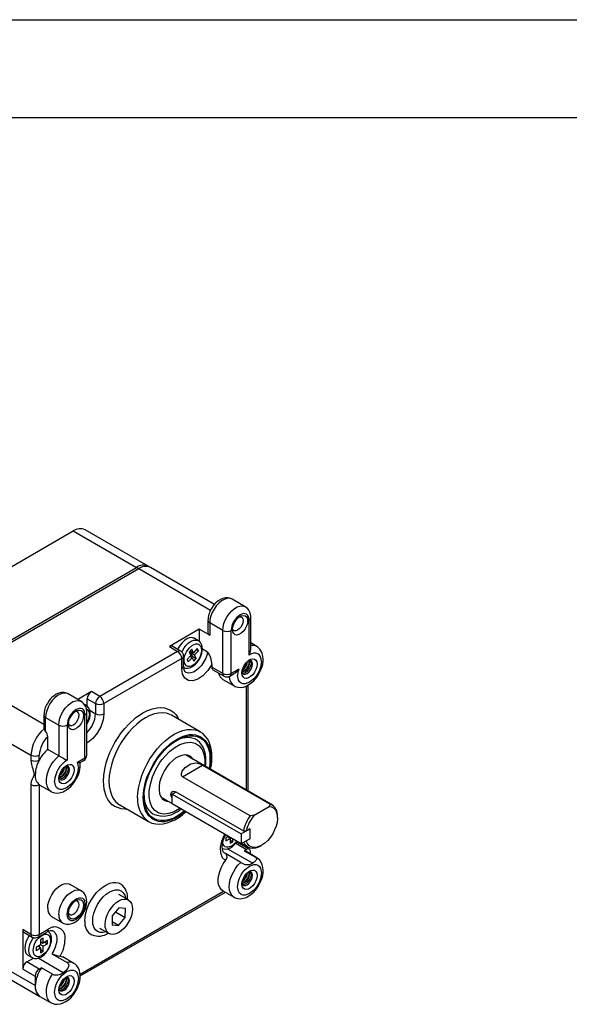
# Model space of a CAD drawing. Header units: inches. Extents: x 0 to 44, y 0 to 34.
# Tile 4 of 6: x 13.8 to 19.4, y 23.9 to 34. Entities that reach past the tile are written whole.
import ezdxf

# ---------------------------------------------------------------- set-up
doc = ezdxf.new("R2010")
doc.units = ezdxf.units.IN
doc.header["$LTSCALE"] = 4
doc.header["$MEASUREMENT"] = 0
doc.layers.add('TEXT', color=140, linetype='Continuous', lineweight=25)

msp = doc.modelspace()

# ---------------------------------------------------------------- linework, layer by layer
at = {"color": 7, "linetype": 'Continuous'}
msp.add_line((0.0004, 34.0004), (44.0004, 34.0004), dxfattribs=at)
for p, q in [((12.45, 27.6868), (14.3167, 28.7645)), ((14.3167, 28.7645), (14.9641, 28.3907)), ((15.0841, 28.4026), (14.4367, 28.7763)), ((13.0973, 27.3131), (14.9641, 28.3907)), ((13.1193, 27.3004), (14.986, 28.3781)), ((14.9641, 28.3907), (14.986, 28.3781)), ((14.986, 28.3781), (15.7228, 27.9527)), ((15.106, 28.39), (15.0841, 28.4026)), ((15.7613, 28.0117), (15.106, 28.39)), ((16.077, 27.9881), (15.9426, 28.0657)), ((15.6957, 27.8481), (15.6957, 27.7199)), ((16.1163, 27.4935), (16.1163, 27.8521)), ((16.1339, 27.5502), (16.1339, 27.8766)), ((15.6069, 27.7568), (15.3003, 27.5798)), ((15.7133, 27.6954), (15.6069, 27.7568)), ((15.6069, 27.7568), (15.6069, 27.6326)), ((15.8476, 27.746), (15.7133, 27.8236)), ((15.7133, 27.8236), (15.7133, 27.6954)), ((15.8476, 27.3051), (15.8476, 27.746)), ((15.9325, 27.3051), (15.9325, 27.746)), ((15.5973, 27.6399), (15.5545, 27.6646)), ((15.3852, 27.5309), (14.5869, 27.07)), ((15.3003, 27.5798), (15.3852, 27.5309)), ((15.4152, 27.5338), (15.3303, 27.5828)), ((15.5299, 27.5525), (15.504, 27.5243)), ((15.5148, 27.5361), (15.5472, 27.5174)), ((15.5262, 27.5295), (15.5163, 27.5186)), ((15.5472, 27.5174), (15.5299, 27.5525)), ((15.5863, 27.56), (15.5472, 27.5174)), ((15.5587, 27.4941), (15.5978, 27.5367)), ((15.5764, 27.5491), (15.5978, 27.5367)), ((15.5978, 27.5367), (15.5863, 27.56)), ((15.6385, 27.5563), (15.6917, 27.5256)), ((16.1953, 27.5815), (16.1339, 27.6169)), ((15.4276, 27.4574), (14.6293, 26.9965)), ((15.4276, 27.3537), (15.4276, 27.4574)), ((15.4452, 27.3782), (15.4452, 27.4819)), ((15.5214, 27.4892), (15.4823, 27.4466)), ((15.4823, 27.4466), (15.4938, 27.4233)), ((15.4938, 27.4233), (15.5329, 27.4659)), ((15.504, 27.5243), (15.5214, 27.4892)), ((15.5329, 27.4659), (15.5114, 27.4783)), ((15.5163, 27.5186), (15.5336, 27.4835)), ((15.5163, 27.5186), (15.5587, 27.4941)), ((15.5336, 27.4835), (15.5228, 27.4717)), ((15.5329, 27.4659), (15.5502, 27.4308)), ((15.5336, 27.4835), (15.5761, 27.459)), ((15.5502, 27.4308), (15.5761, 27.459)), ((15.5761, 27.459), (15.5587, 27.4941)), ((15.7341, 27.3952), (15.7341, 27.3706)), ((15.8476, 27.3051), (15.7341, 27.3706)), ((15.7466, 27.3431), (15.8601, 27.2776)), ((16.0101, 27.3499), (15.9325, 27.3051)), ((14.0156, 26.783), (13.1193, 27.3004)), ((15.8489, 27.2436), (15.9624, 27.178)), ((15.9201, 27.2776), (15.9583, 27.2997)), ((16.0891, 26.1109), (16.0891, 27.1767)), ((16.1067, 26.1007), (16.1067, 27.1859)), ((14.3969, 27.0182), (14.2625, 27.0958)), ((14.502, 27.119), (14.3622, 27.0383)), ((14.4596, 26.968), (14.4596, 27.0455)), ((14.4596, 27.0455), (14.5444, 26.9965)), ((14.5869, 27.07), (14.502, 27.119)), ((12.9496, 27.0065), (13.8829, 26.4677)), ((14.4483, 26.9765), (14.4298, 26.9872)), ((14.4483, 26.9765), (14.4501, 26.9754)), ((14.4845, 26.9274), (14.5444, 26.8928)), ((14.5444, 26.9965), (14.5444, 26.8928)), ((14.6293, 26.9965), (14.6293, 26.8928)), ((14.0156, 26.8782), (14.0156, 26.7472)), ((14.0332, 26.8537), (14.1675, 26.7761)), ((14.0332, 26.7126), (14.0332, 26.8537)), ((14.4362, 26.4413), (14.4362, 26.8822)), ((14.4538, 26.4658), (14.4538, 26.9067)), ((15.6152, 26.7078), (15.3217, 26.8772)), ((14.1675, 26.7761), (14.1675, 26.4616)), ((14.2524, 26.7761), (14.2524, 26.4175)), ((14.0541, 26.5271), (14.0541, 26.6566)), ((15.5728, 26.6289), (15.5697, 26.6306)), ((15.5728, 26.6289), (15.5725, 26.6291)), ((15.6152, 26.7078), (15.6184, 26.7059)), ((14.1675, 26.4616), (14.0541, 26.5271)), ((13.8829, 26.4677), (13.8829, 26.4176)), ((13.9678, 26.4176), (13.9678, 26.4677)), ((14.3586, 26.3965), (14.4362, 26.4413)), ((16.3559, 25.9569), (15.4668, 26.4701)), ((14.2449, 26.3395), (14.2423, 26.3591)), ((14.3856, 26.3918), (14.4238, 26.4138)), ((15.4347, 26.2466), (15.6411, 26.3657)), ((15.6411, 26.3657), (16.3341, 25.9657)), ((16.1277, 25.8466), (15.4347, 26.2466)), ((13.8829, 26.1666), (13.8829, 24.6325)), ((13.9751, 26.1618), (13.9678, 26.1666)), ((13.9678, 26.1666), (13.9678, 24.6325)), ((13.9751, 26.1618), (14.0886, 26.0963)), ((15.2169, 26.0371), (15.3276, 25.9732)), ((15.3276, 26.07), (15.3672, 26.0929)), ((15.3276, 26.07), (16.0347, 25.6618)), ((15.3276, 25.9679), (15.3276, 26.07)), ((15.3668, 26.0931), (16.0598, 25.6931)), ((14.7897, 25.9604), (14.7918, 25.9592)), ((14.7918, 25.9592), (15.0852, 25.7898)), ((16.0347, 25.5597), (15.3276, 25.9679)), ((16.1686, 25.8538), (16.3215, 25.9421)), ((16.3341, 25.9657), (16.3215, 25.9421)), ((15.1321, 25.8661), (15.1323, 25.8659)), ((15.1323, 25.8659), (15.1354, 25.8642)), ((16.1686, 25.8538), (16.1277, 25.8466)), ((16.4077, 25.8261), (16.4077, 25.8424)), ((15.8792, 25.6235), (15.879, 25.5908)), ((15.879, 25.5908), (15.9218, 25.6152)), ((15.9018, 25.6364), (15.8792, 25.6235)), ((15.9218, 25.6152), (15.8934, 25.6316)), ((15.9076, 25.6331), (15.9076, 25.6235)), ((15.9218, 25.6152), (15.9216, 25.5657)), ((16.0347, 25.6618), (16.123, 25.7128)), ((16.0347, 25.6618), (16.0347, 25.5597)), ((16.0598, 25.6931), (16.0886, 25.6934)), ((16.123, 25.7132), (16.0886, 25.6934)), ((16.1227, 25.713), (16.123, 25.7128)), ((16.123, 25.7132), (16.123, 25.6103)), ((16.123, 25.7128), (16.123, 25.6108)), ((15.9216, 25.5657), (15.9499, 25.5819)), ((15.9218, 25.5982), (15.9499, 25.5819)), ((15.9499, 25.5819), (15.95, 25.6086)), ((15.9795, 25.5652), (16.0891, 25.5019)), ((16.1191, 25.5049), (15.9918, 25.5784)), ((16.0043, 25.5712), (16.0043, 25.5773)), ((16.123, 25.6108), (16.0347, 25.5597)), ((16.0392, 25.5624), (16.1059, 25.5239)), ((16.0886, 25.5905), (16.0879, 25.5905)), ((16.0886, 25.5905), (16.123, 25.6103)), ((16.1227, 25.6106), (16.123, 25.6103)), ((16.2309, 25.5363), (16.245, 25.5444)), ((15.8748, 25.46), (15.8631, 25.4653)), ((16.0307, 25.37), (15.8748, 25.46)), ((15.8966, 25.5093), (16.1537, 25.3609)), ((16.0891, 25.5019), (16.0677, 25.4896)), ((16.0677, 25.4896), (16.1812, 25.424)), ((16.1953, 25.4177), (16.0818, 25.4832)), ((16.1315, 25.4545), (16.1315, 25.4774)), ((16.1812, 25.424), (16.1948, 25.418)), ((16.1188, 25.2574), (16.1161, 25.277)), ((14.3969, 25.0789), (14.2834, 25.1445)), ((14.3857, 24.2267), (15.8562, 25.0755)), ((14.3872, 24.2072), (15.8738, 25.0654)), ((14.8813, 24.9854), (14.7844, 25.0413)), ((15.8489, 25.0797), (15.9624, 25.0142)), ((14.0934, 24.8154), (14.2069, 24.7498)), ((14.7155, 24.8212), (14.7142, 24.7309)), ((14.7833, 24.9038), (14.7155, 24.8212)), ((14.7497, 24.8629), (14.8485, 24.8058)), ((14.8498, 24.8961), (14.7833, 24.9038)), ((14.8485, 24.8058), (14.8498, 24.8961)), ((14.7142, 24.7309), (14.7807, 24.7232)), ((14.7807, 24.7232), (14.7146, 24.7613)), ((14.7807, 24.7232), (14.8485, 24.8058)), ((13.9254, 24.1079), (12.9496, 24.6712)), ((13.8829, 24.6325), (13.7981, 24.6815)), ((13.7981, 24.6815), (13.7981, 24.2773)), ((13.8105, 24.654), (13.8954, 24.605)), ((13.9554, 24.605), (14.0452, 24.6569)), ((13.9678, 24.6325), (14.0576, 24.6843)), ((14.5859, 24.6975), (14.6828, 24.6416)), ((12.9993, 24.5613), (13.9751, 23.998)), ((13.9801, 24.5268), (13.9373, 24.5017)), ((13.9803, 24.4942), (13.9522, 24.5104)), ((13.9662, 24.5187), (13.9663, 24.5023)), ((14.0081, 24.5926), (13.9798, 24.576)), ((13.9798, 24.576), (13.9801, 24.5268)), ((13.9799, 24.5598), (14.0083, 24.5433)), ((13.98, 24.5434), (13.994, 24.5516)), ((14.0085, 24.5108), (13.9801, 24.5272)), ((14.0083, 24.5433), (14.0081, 24.5926)), ((14.0511, 24.5684), (14.0083, 24.5433)), ((14.0085, 24.5108), (14.0513, 24.5358)), ((14.0088, 24.4615), (14.0085, 24.5108)), ((14.0232, 24.552), (14.0513, 24.5358)), ((14.0513, 24.5358), (14.0511, 24.5684)), ((13.8518, 24.4197), (13.8946, 24.395)), ((13.9373, 24.5017), (13.9375, 24.4692)), ((13.9375, 24.4692), (13.9803, 24.4942)), ((13.9803, 24.4942), (13.9806, 24.445)), ((13.9804, 24.478), (14.0088, 24.4615)), ((13.9806, 24.445), (14.0088, 24.4615)), ((14.0972, 24.4339), (14.2532, 24.3439)), ((13.8405, 24.3508), (13.9082, 24.3899)), ((13.9678, 24.2773), (13.8405, 24.3508)), ((14.212, 24.24), (13.9549, 24.3884)), ((14.3215, 24.3359), (14.208, 24.4014)), ((13.7981, 24.2773), (13.9254, 24.2038)), ((13.9254, 24.2038), (13.9254, 24.1079)), ((13.9892, 24.2896), (13.9678, 24.2773)), ((14.1027, 24.2241), (13.9892, 24.2896)), ((14.2449, 24.1756), (14.2423, 24.1953)), ((13.9751, 23.998), (14.0886, 23.9325))]:
    msp.add_line(p, q)
at = {"flags": 128}
for points in [[(15.9426, 28.0657), (15.9375, 28.0683), (15.9148, 28.0743), (15.8891, 28.0726), (15.8617, 28.0635), (15.8336, 28.0473), (15.8061, 28.0247), (15.7805, 27.9967), (15.7577, 27.9645), (15.7389, 27.9296), (15.7249, 27.8934), (15.7162, 27.8575), (15.7133, 27.8236)], [(15.9425, 28.0649), (15.9284, 28.0725), (15.9014, 28.0791), (15.8752, 28.079), (15.8484, 28.0731), (15.8225, 28.0619), (15.7992, 28.0471), (15.7775, 28.0288), (15.7627, 28.0133), (15.7496, 27.9974), (15.7307, 27.9686)], [(15.8476, 27.746), (15.8506, 27.78), (15.8592, 27.8158), (15.8733, 27.852), (15.8921, 27.887), (15.9148, 27.9191), (15.9405, 27.9471), (15.9679, 27.9698), (15.996, 27.986), (16.0235, 27.9951), (16.0492, 27.9967), (16.0719, 27.9908), (16.0771, 27.988)], [(16.1163, 27.8521), (16.1099, 27.8875), (16.1013, 27.9017), (16.0894, 27.9117), (16.0749, 27.917), (16.0582, 27.9173), (16.0244, 27.9052), (15.9906, 27.8782), (15.9739, 27.8587), (15.9594, 27.8366), (15.9476, 27.813), (15.9389, 27.7888), (15.9325, 27.746)], [(15.9466, 27.7542), (15.9498, 27.7813), (15.959, 27.8099), (15.9735, 27.8375), (15.9921, 27.8621), (16.0133, 27.8816), (16.0355, 27.8944), (16.0567, 27.8994), (16.0753, 27.8964), (16.0898, 27.8854), (16.099, 27.8675), (16.1022, 27.844)], [(16.1022, 27.844), (16.099, 27.8169), (16.0898, 27.7883), (16.0753, 27.7606), (16.0567, 27.736), (16.0355, 27.7166), (16.0133, 27.7038), (15.9921, 27.6987), (15.9735, 27.7018), (15.959, 27.7127), (15.9498, 27.7307), (15.9466, 27.7542)], [(16.0551, 27.8459), (16.0523, 27.8244), (16.0444, 27.8018), (16.032, 27.7804), (16.0165, 27.7622), (15.9992, 27.7491), (15.9819, 27.7423), (15.9664, 27.7425), (15.954, 27.7496), (15.9468, 27.7609)], [(16.0187, 27.8853), (16.032, 27.8848), (16.0444, 27.8776), (16.0523, 27.8642), (16.0551, 27.8459)], [(15.5545, 27.6646), (15.5479, 27.6678), (15.5273, 27.6719), (15.5041, 27.6688), (15.4795, 27.6587), (15.4547, 27.6421), (15.431, 27.6198), (15.4095, 27.5929), (15.3914, 27.5627), (15.3857, 27.5509)], [(15.4268, 27.5225), (15.4342, 27.538), (15.4523, 27.5682), (15.4738, 27.5951), (15.4975, 27.6174), (15.5223, 27.634), (15.5469, 27.6441), (15.5701, 27.6472), (15.5907, 27.6431), (15.5984, 27.6392)], [(15.6083, 27.4522), (15.6227, 27.4815), (15.6274, 27.4937), (15.6333, 27.5138), (15.6372, 27.5342), (15.6386, 27.5552), (15.6372, 27.5759), (15.6323, 27.5958), (15.6238, 27.6139), (15.6112, 27.6295), (15.5986, 27.6384)], [(15.5765, 27.4179), (15.5437, 27.3902), (15.5254, 27.3809), (15.5078, 27.3762), (15.4914, 27.3764), (15.4771, 27.3813), (15.458, 27.4022), (15.4503, 27.4356), (15.4514, 27.4573), (15.4562, 27.4805), (15.4645, 27.5042), (15.4759, 27.5273), (15.5036, 27.5654)], [(15.5036, 27.5654), (15.5364, 27.5931), (15.5546, 27.6024), (15.5723, 27.6071), (15.5886, 27.6069), (15.6029, 27.602), (15.6221, 27.5811), (15.6298, 27.5477), (15.6287, 27.526), (15.6238, 27.5028), (15.6156, 27.4791), (15.6041, 27.456), (15.5765, 27.4179)], [(16.2173, 27.2999), (16.2352, 27.3353), (16.2413, 27.3502), (16.2497, 27.375), (16.256, 27.4005), (16.26, 27.4275), (16.2611, 27.4549), (16.2587, 27.4821), (16.2524, 27.5084), (16.2419, 27.5329), (16.2271, 27.5548), (16.2078, 27.5732), (16.1953, 27.5806)], [(15.4402, 27.3686), (15.4434, 27.3662), (15.465, 27.3591), (15.4869, 27.3584), (15.5094, 27.3632), (15.5309, 27.3726), (15.5501, 27.385), (15.5682, 27.4005), (15.5808, 27.4137), (15.5927, 27.4285), (15.6083, 27.4522)], [(15.6917, 27.5256), (15.6835, 27.4899), (15.6698, 27.4538), (15.6514, 27.4188), (15.6289, 27.3865), (15.6034, 27.3583), (15.5761, 27.3355), (15.5481, 27.319), (15.5206, 27.3096), (15.4949, 27.3078), (15.4722, 27.3135), (15.4665, 27.3164)], [(16.0435, 27.3104), (16.0466, 27.3375), (16.0558, 27.3661), (16.0703, 27.3938), (16.089, 27.4183), (16.1102, 27.4378), (16.1323, 27.4506), (16.1536, 27.4556), (16.1722, 27.4526), (16.1867, 27.4416), (16.1959, 27.4237), (16.1991, 27.4002)], [(16.0437, 27.3171), (16.0509, 27.3058), (16.0632, 27.2987), (16.0788, 27.2985), (16.0961, 27.3053), (16.1133, 27.3184), (16.1289, 27.3366), (16.1413, 27.358), (16.1492, 27.3806), (16.1519, 27.4021), (16.1492, 27.4204), (16.1413, 27.4338), (16.1289, 27.441), (16.1164, 27.4417)], [(16.1188, 27.4212), (16.1159, 27.4426), (16.1158, 27.4428)], [(16.2436, 27.4259), (16.2411, 27.4524), (16.2338, 27.4756), (16.2218, 27.4937), (16.206, 27.506), (16.1868, 27.5123), (16.1646, 27.5123), (16.1406, 27.5059), (16.1163, 27.4935)], [(16.1188, 27.4427), (16.1214, 27.4395), (16.1243, 27.418)], [(16.1409, 27.4085), (16.138, 27.4299), (16.1273, 27.443), (16.1273, 27.443)], [(15.7341, 27.3952), (15.6945, 27.3343), (15.6446, 27.2817), (15.5908, 27.2455), (15.5405, 27.2294), (15.4956, 27.2326), (15.4586, 27.2565), (15.4352, 27.2992), (15.4276, 27.3537)], [(16.2436, 27.4259), (16.235, 27.3689), (16.2236, 27.3371), (16.2077, 27.3053), (16.1882, 27.2757), (16.1663, 27.25), (16.1213, 27.2141), (16.0763, 27.198), (16.0544, 27.1985), (16.0348, 27.2055), (16.0189, 27.2189), (16.0076, 27.2377), (15.999, 27.2847)], [(16.0101, 27.3499), (16.0018, 27.3164), (15.999, 27.2847)], [(16.1991, 27.4002), (16.1959, 27.3731), (16.1867, 27.3445), (16.1722, 27.3168), (16.1536, 27.2922), (16.1323, 27.2728), (16.1102, 27.26), (16.089, 27.2549), (16.0703, 27.258), (16.0558, 27.2689), (16.0466, 27.2869), (16.0435, 27.3104)], [(16.0492, 27.3099), (16.0567, 27.3083), (16.0795, 27.3149), (16.1022, 27.3313), (16.1218, 27.355), (16.1352, 27.3821), (16.1409, 27.4085)], [(15.9637, 27.1782), (15.9736, 27.1723), (16.0016, 27.1638), (16.0294, 27.162), (16.0582, 27.166), (16.0871, 27.1757), (16.1147, 27.1901), (16.1396, 27.2077), (16.1641, 27.2298), (16.1809, 27.2481), (16.1949, 27.2657), (16.2173, 27.2999)], [(14.2625, 27.0958), (14.2574, 27.0984), (14.2347, 27.1044), (14.2091, 27.1027), (14.1816, 27.0936), (14.1535, 27.0774), (14.126, 27.0548), (14.1004, 27.0268), (14.0776, 26.9946), (14.0589, 26.9597), (14.0448, 26.9235), (14.0361, 26.8876), (14.0332, 26.8537)], [(14.2624, 27.095), (14.2483, 27.1026), (14.2213, 27.1092), (14.1951, 27.1091), (14.1684, 27.1032), (14.1424, 27.0921), (14.1191, 27.0772), (14.0974, 27.0589), (14.0826, 27.0434), (14.0696, 27.0275), (14.0506, 26.9988)], [(14.1675, 26.7761), (14.1705, 26.8101), (14.1792, 26.8459), (14.1932, 26.8821), (14.212, 26.9171), (14.2347, 26.9493), (14.2604, 26.9773), (14.2878, 26.9999), (14.3159, 27.0161), (14.3434, 27.0252), (14.3691, 27.0268), (14.3918, 27.0209), (14.397, 27.0182)], [(14.4362, 26.8822), (14.4298, 26.9176), (14.4212, 26.9318), (14.4093, 26.9418), (14.3948, 26.9471), (14.3782, 26.9474), (14.3443, 26.9353), (14.3105, 26.9083), (14.2938, 26.8888), (14.2793, 26.8667), (14.2675, 26.8431), (14.2588, 26.8189), (14.2524, 26.7761)], [(14.2665, 26.7843), (14.2697, 26.8114), (14.2789, 26.84), (14.2934, 26.8677), (14.312, 26.8922), (14.3333, 26.9117), (14.3554, 26.9245), (14.3766, 26.9295), (14.3953, 26.9265), (14.4098, 26.9155), (14.419, 26.8976), (14.4221, 26.8741)], [(14.4367, 26.9815), (14.4402, 26.9803), (14.4483, 26.9765)], [(14.45, 26.9399), (14.4553, 26.9378), (14.4667, 26.9278), (14.4749, 26.9136), (14.4808, 26.8787)], [(14.4538, 26.7806), (14.4593, 26.7889), (14.4737, 26.8181), (14.4783, 26.8303), (14.4843, 26.8505), (14.4881, 26.8708), (14.4896, 26.8919), (14.4881, 26.9126), (14.4833, 26.9324), (14.4747, 26.9506), (14.4621, 26.9662), (14.4505, 26.9745)], [(14.6254, 26.2018), (14.6284, 26.2602), (14.6377, 26.323), (14.6537, 26.3895), (14.6706, 26.442), (14.6911, 26.4945), (14.7434, 26.5991), (14.7743, 26.6491), (14.8079, 26.6968), (14.843, 26.7408), (14.8801, 26.7816), (14.9551, 26.8498), (15.0284, 26.9), (15.0775, 26.9248), (15.1273, 26.9428), (15.1768, 26.9529), (15.2138, 26.9548), (15.249, 26.9514), (15.3134, 26.9282), (15.3413, 26.9086), (15.3658, 26.884), (15.3863, 26.8552), (15.3974, 26.8335)], [(14.4221, 26.8741), (14.419, 26.847), (14.4098, 26.8184), (14.3953, 26.7907), (14.3766, 26.7661), (14.3554, 26.7467), (14.3333, 26.7339), (14.312, 26.7288), (14.2934, 26.7319), (14.2789, 26.7428), (14.2697, 26.7608), (14.2665, 26.7843)], [(14.2667, 26.791), (14.2739, 26.7797), (14.2863, 26.7726), (14.3018, 26.7724), (14.3191, 26.7792), (14.3364, 26.7924), (14.3519, 26.8105), (14.3643, 26.8319), (14.3722, 26.8545), (14.375, 26.876)], [(14.375, 26.876), (14.3722, 26.8943), (14.3643, 26.9077), (14.3519, 26.9149), (14.3386, 26.9154)], [(14.6293, 26.8928), (14.6217, 26.8296), (14.5982, 26.7599), (14.561, 26.6932), (14.516, 26.6383), (14.4656, 26.5966), (14.4538, 26.5911)], [(15.3217, 26.8772), (15.3052, 26.8856), (15.2696, 26.8973), (15.2309, 26.9019), (15.1896, 26.8996), (15.1464, 26.8902), (15.1019, 26.8739), (15.0567, 26.851), (15.0116, 26.8217), (14.967, 26.7866), (14.9238, 26.7461), (14.8826, 26.7008), (14.8438, 26.6515), (14.8082, 26.5987), (14.7762, 26.5432), (14.7483, 26.486), (14.7249, 26.4277), (14.7063, 26.3694), (14.6929, 26.3117), (14.6847, 26.2556), (14.682, 26.2018), (14.6847, 26.1513), (14.6929, 26.1046), (14.7063, 26.0624), (14.7249, 26.0255), (14.7483, 25.9943), (14.7762, 25.9693), (14.7897, 25.9604)], [(14.0156, 26.7472), (14.0156, 26.7471), (14.0175, 26.7371)], [(14.0332, 26.7126), (14.024, 26.7251), (14.0175, 26.7371)], [(14.9754, 26.0324), (14.9781, 26.0862), (14.9863, 26.1423), (14.9998, 26.2), (15.0183, 26.2583), (15.0418, 26.3166), (15.0697, 26.3738), (15.1017, 26.4293), (15.1373, 26.482), (15.176, 26.5314), (15.2173, 26.5767), (15.2605, 26.6172), (15.305, 26.6523), (15.3502, 26.6816), (15.3954, 26.7045), (15.4399, 26.7208), (15.4831, 26.7302), (15.5243, 26.7325), (15.5631, 26.7278), (15.5987, 26.7162), (15.6152, 26.7078)], [(15.032, 26.0324), (15.0378, 26.1086), (15.0563, 26.1938), (15.0708, 26.2389), (15.0885, 26.284), (15.1335, 26.3739), (15.1889, 26.4579), (15.2509, 26.5308), (15.3154, 26.5895), (15.3785, 26.6326), (15.4415, 26.6623), (15.506, 26.6781), (15.5379, 26.6797), (15.5681, 26.6768), (15.6235, 26.6568), (15.6685, 26.6188), (15.7006, 26.5657), (15.7192, 26.5019), (15.7249, 26.4325)], [(15.0408, 26.0375), (15.0437, 26.0901), (15.0523, 26.1451), (15.0665, 26.2016), (15.0861, 26.2586), (15.1106, 26.3152), (15.1397, 26.3703), (15.1729, 26.4231), (15.2096, 26.4727), (15.2493, 26.5181), (15.2911, 26.5586), (15.3344, 26.5936), (15.3785, 26.6224), (15.4225, 26.6445), (15.4659, 26.6595), (15.5077, 26.6673), (15.5473, 26.6676), (15.584, 26.6604), (15.6172, 26.646), (15.6463, 26.6245), (15.6709, 26.5962), (15.6904, 26.5617), (15.7046, 26.5216), (15.7132, 26.4766), (15.7161, 26.4274)], [(15.6704, 26.3526), (15.6723, 26.3657), (15.6747, 26.4039), (15.6737, 26.4412), (15.6692, 26.477), (15.6611, 26.5108), (15.6492, 26.5423), (15.6333, 26.571), (15.6135, 26.5964), (15.5894, 26.618), (15.5689, 26.6304)], [(15.7229, 26.3255), (15.7304, 26.3664), (15.7352, 26.4094), (15.7367, 26.4516), (15.7346, 26.4926), (15.729, 26.532), (15.7196, 26.5692), (15.7064, 26.6039), (15.6892, 26.6357), (15.668, 26.6641), (15.6427, 26.6887), (15.6186, 26.7052)], [(15.0938, 26.0419), (15.0944, 26.1025), (15.1054, 26.1715), (15.1278, 26.2457), (15.1611, 26.3209), (15.2037, 26.3923), (15.2274, 26.425), (15.2526, 26.4558), (15.3043, 26.5081), (15.3558, 26.548), (15.4079, 26.5775), (15.4621, 26.596), (15.5152, 26.6009), (15.5637, 26.5904), (15.6043, 26.5646), (15.6208, 26.5468), (15.6348, 26.5258), (15.6542, 26.4773), (15.6631, 26.423)], [(14.0879, 26.0967), (14.0743, 26.1069), (14.0584, 26.1268), (14.0472, 26.1524), (14.0413, 26.1827), (14.0407, 26.2168), (14.0456, 26.2536), (14.0556, 26.2918), (14.0706, 26.3303), (14.0899, 26.3676), (14.1131, 26.4027), (14.1392, 26.4344), (14.1675, 26.4616)], [(15.5401, 26.4278), (15.5302, 26.4407), (15.5097, 26.4575), (15.4853, 26.4674), (15.4576, 26.4702), (15.4275, 26.4658), (15.3959, 26.4543), (15.3638, 26.436), (15.3322, 26.4116), (15.3019, 26.3817), (15.274, 26.3473), (15.2492, 26.3094), (15.2284, 26.2692), (15.2121, 26.2278), (15.2009, 26.1866), (15.1951, 26.1468), (15.1948, 26.1095), (15.2002, 26.0761), (15.2109, 26.0473), (15.2268, 26.0242), (15.2472, 26.0074), (15.2717, 25.9975), (15.2901, 25.9948)], [(15.5188, 26.4401), (15.5089, 26.4529), (15.4977, 26.4634)], [(15.6631, 26.423), (15.6625, 26.3624), (15.6617, 26.3576)], [(15.7161, 26.4274), (15.7132, 26.3748), (15.7069, 26.3315)], [(15.7249, 26.4325), (15.7192, 26.3563), (15.713, 26.328)], [(13.8829, 26.4176), (13.8845, 26.3955), (13.8888, 26.372), (13.8952, 26.3468), (13.9007, 26.3285), (13.9065, 26.3101), (13.9095, 26.3001), (13.9117, 26.2918), (13.9143, 26.2742), (13.9137, 26.267), (13.9118, 26.2596), (13.9037, 26.2413), (13.8953, 26.2234), (13.8865, 26.1971), (13.8829, 26.1666)], [(14.3697, 26.3441), (14.3611, 26.2872), (14.3498, 26.2553), (14.3339, 26.2236), (14.3144, 26.194), (14.2925, 26.1682), (14.2474, 26.1323), (14.2024, 26.1163), (14.1805, 26.1167), (14.161, 26.1238), (14.1451, 26.1372), (14.1338, 26.1559), (14.1252, 26.2029)], [(14.1697, 26.2286), (14.1728, 26.2558), (14.182, 26.2843), (14.1965, 26.312), (14.2151, 26.3366), (14.2364, 26.356), (14.2585, 26.3688), (14.2798, 26.3739), (14.2984, 26.3708), (14.3129, 26.3599), (14.3221, 26.3419), (14.3252, 26.3184)], [(14.1699, 26.2354), (14.177, 26.2241), (14.1894, 26.2169), (14.205, 26.2168), (14.2222, 26.2236), (14.2395, 26.2367), (14.2551, 26.2549), (14.2674, 26.2763), (14.2754, 26.2988), (14.2781, 26.3203), (14.2754, 26.3387), (14.2674, 26.3521), (14.2551, 26.3592), (14.2426, 26.3599)], [(14.1754, 26.2282), (14.1829, 26.2265), (14.2057, 26.2332), (14.2284, 26.2496), (14.2479, 26.2733), (14.2614, 26.3004), (14.267, 26.3267)], [(14.245, 26.3609), (14.2476, 26.3577), (14.2505, 26.3363)], [(14.267, 26.3267), (14.2642, 26.3482), (14.2534, 26.3613), (14.2534, 26.3613)], [(14.3697, 26.3441), (14.3669, 26.3726), (14.3586, 26.3965)], [(15.4347, 26.2466), (15.4271, 26.2539), (15.4232, 26.2639), (15.4233, 26.2798), (15.4325, 26.3046), (15.4635, 26.3421), (15.5204, 26.3782), (15.5672, 26.3881), (15.5891, 26.3859), (15.6134, 26.3788), (15.6262, 26.3734), (15.6381, 26.3674), (15.6411, 26.3657)], [(14.3252, 26.3184), (14.3221, 26.2913), (14.3129, 26.2627), (14.2984, 26.2351), (14.2798, 26.2105), (14.2585, 26.191), (14.2364, 26.1782), (14.2151, 26.1732), (14.1965, 26.1762), (14.182, 26.1872), (14.1728, 26.2051), (14.1697, 26.2286)], [(14.0879, 26.0976), (14.0998, 26.0906), (14.1278, 26.0821), (14.1556, 26.0803), (14.1844, 26.0843), (14.2133, 26.0939), (14.2408, 26.1083), (14.2658, 26.126), (14.2902, 26.148), (14.307, 26.1663), (14.321, 26.184), (14.3435, 26.2181)], [(14.8675, 25.9155), (14.843, 25.9142), (14.8079, 25.9176), (14.7434, 25.9409), (14.7156, 25.9605), (14.6911, 25.9851), (14.6706, 26.0138), (14.6537, 26.0469), (14.6321, 26.121), (14.6254, 26.2018)], [(15.4595, 25.8918), (15.4415, 25.8754), (15.3785, 25.8324), (15.3154, 25.8026), (15.2509, 25.7868), (15.2191, 25.7852), (15.1889, 25.7881), (15.1335, 25.8081), (15.0885, 25.8461), (15.0563, 25.8992), (15.0378, 25.963), (15.032, 26.0324)], [(15.4532, 25.8954), (15.4225, 25.8713), (15.3785, 25.8426), (15.3344, 25.8205), (15.2911, 25.8054), (15.2493, 25.7977), (15.2096, 25.7973), (15.1729, 25.8045), (15.1397, 25.8189), (15.1106, 25.8405), (15.0861, 25.8687), (15.0665, 25.9032), (15.0523, 25.9433), (15.0437, 25.9883), (15.0408, 26.0375)], [(15.4075, 25.9218), (15.4012, 25.9169), (15.349, 25.8875), (15.2948, 25.8689), (15.2417, 25.864), (15.1932, 25.8746), (15.1526, 25.9003), (15.1362, 25.9181), (15.1222, 25.9391), (15.1027, 25.9877), (15.0938, 26.0419)], [(15.3276, 26.0298), (15.3254, 26.0329), (15.3181, 26.0516), (15.3166, 26.0641), (15.3196, 26.0798), (15.3281, 26.0915), (15.3409, 26.0978), (15.3562, 26.0975), (15.3668, 26.0931)], [(15.238, 26.0137), (15.2504, 26.0097), (15.2689, 26.0071)], [(16.3215, 25.9421), (16.3469, 25.9374), (16.3688, 25.9255), (16.3863, 25.9067), (16.3989, 25.8819), (16.406, 25.8517), (16.4075, 25.8174), (16.4032, 25.78), (16.3934, 25.741), (16.3784, 25.7017), (16.3586, 25.6634), (16.3349, 25.6276), (16.308, 25.5954), (16.2789, 25.5681), (16.2486, 25.5465), (16.2181, 25.5315), (16.1887, 25.5235), (16.1612, 25.5229), (16.1366, 25.5296), (16.1159, 25.5435), (16.0997, 25.564), (16.0886, 25.5905)], [(15.0863, 25.7893), (15.0873, 25.7886), (15.1214, 25.7733), (15.1603, 25.764), (15.1976, 25.7615), (15.2364, 25.7647), (15.2763, 25.7734), (15.3167, 25.7876), (15.357, 25.8067), (15.3969, 25.8306), (15.4358, 25.8586), (15.4687, 25.8865)], [(15.8754, 25.3889), (15.8454, 25.4181), (15.8276, 25.4648), (15.8253, 25.5239), (15.8376, 25.5873), (15.8633, 25.6519), (15.8664, 25.6569)], [(15.8633, 25.4653), (15.8564, 25.471), (15.8512, 25.4789), (15.8464, 25.491), (15.843, 25.5075), (15.8419, 25.5276), (15.8434, 25.5505), (15.8476, 25.5749), (15.8547, 25.6012), (15.8618, 25.6208), (15.8699, 25.6398), (15.8759, 25.6514)], [(15.8439, 25.5128), (15.861, 25.5071), (15.8829, 25.5064), (15.9054, 25.5112), (15.9269, 25.5206), (15.946, 25.533), (15.9642, 25.5485), (15.9768, 25.5618), (15.9887, 25.5765), (15.9919, 25.5814)], [(15.9885, 25.5864), (15.985, 25.5811), (15.9687, 25.562), (15.9356, 25.5358), (15.9026, 25.5242), (15.8864, 25.5246), (15.8722, 25.5299), (15.8607, 25.5397), (15.8524, 25.5537), (15.8462, 25.5883)], [(16.2309, 25.5363), (16.2139, 25.5274), (16.1837, 25.5164), (16.1549, 25.5122), (16.1283, 25.5149), (16.1049, 25.5244), (16.0853, 25.5405), (16.0701, 25.5626), (16.064, 25.5767)], [(15.8754, 25.3889), (15.8858, 25.4066), (15.8908, 25.4244), (15.8895, 25.4418), (15.8827, 25.4538), (15.8748, 25.46)], [(16.0677, 25.4896), (16.0816, 25.4833), (16.0818, 25.4832)], [(16.1812, 25.424), (16.186, 25.4206), (16.1897, 25.4166), (16.1929, 25.4078), (16.1919, 25.3994), (16.19, 25.395), (16.1873, 25.3904), (16.1726, 25.3748), (16.1537, 25.3609)], [(16.2173, 25.136), (16.2352, 25.1714), (16.2413, 25.1863), (16.2497, 25.2111), (16.256, 25.2367), (16.26, 25.2637), (16.2611, 25.2911), (16.2587, 25.3183), (16.2524, 25.3446), (16.2419, 25.3691), (16.2271, 25.391), (16.2078, 25.4094), (16.1941, 25.4174)], [(15.8489, 25.0797), (15.8358, 25.0892), (15.8194, 25.1091), (15.8079, 25.1349), (15.8017, 25.1656), (15.8011, 25.2002), (15.806, 25.2376), (15.8164, 25.2765), (15.8318, 25.3155), (15.8517, 25.3534), (15.8754, 25.3889)], [(15.9623, 25.0143), (15.9575, 25.0173), (15.9392, 25.0345), (15.9256, 25.0577), (15.9172, 25.0862), (15.9142, 25.1191), (15.9166, 25.1553), (15.9246, 25.1934), (15.9377, 25.2324), (15.9555, 25.2707), (15.9774, 25.3073), (16.0028, 25.3407), (16.0307, 25.37)], [(15.999, 25.1209), (16.0076, 25.1778), (16.0189, 25.2096), (16.0348, 25.2414), (16.0544, 25.271), (16.0763, 25.2967), (16.1213, 25.3326), (16.1663, 25.3487), (16.1882, 25.3483), (16.2077, 25.3412), (16.2236, 25.3278), (16.235, 25.3091), (16.2436, 25.262)], [(16.2436, 25.262), (16.235, 25.2051), (16.2236, 25.1733), (16.2077, 25.1415), (16.1882, 25.1119), (16.1663, 25.0861), (16.1213, 25.0502), (16.0763, 25.0342), (16.0544, 25.0346), (16.0348, 25.0417), (16.0189, 25.0551), (16.0076, 25.0738), (15.999, 25.1209)], [(16.0435, 25.1465), (16.0466, 25.1737), (16.0558, 25.2022), (16.0703, 25.2299), (16.089, 25.2545), (16.1102, 25.274), (16.1323, 25.2867), (16.1536, 25.2918), (16.1722, 25.2887), (16.1867, 25.2778), (16.1959, 25.2598), (16.1991, 25.2363)], [(16.1991, 25.2363), (16.1959, 25.2092), (16.1867, 25.1807), (16.1722, 25.153), (16.1536, 25.1284), (16.1323, 25.1089), (16.1102, 25.0961), (16.089, 25.0911), (16.0703, 25.0942), (16.0558, 25.1051), (16.0466, 25.1231), (16.0435, 25.1465)], [(16.0437, 25.1533), (16.0509, 25.142), (16.0632, 25.1349), (16.0788, 25.1347), (16.0961, 25.1415), (16.1133, 25.1546), (16.1289, 25.1728), (16.1413, 25.1942), (16.1492, 25.2167), (16.1519, 25.2382), (16.1492, 25.2566), (16.1413, 25.27), (16.1289, 25.2771), (16.1164, 25.2778)], [(16.0492, 25.1461), (16.0567, 25.1444), (16.0795, 25.1511), (16.1022, 25.1675), (16.1218, 25.1912), (16.1352, 25.2183), (16.1409, 25.2446)], [(16.1188, 25.2788), (16.1214, 25.2756), (16.1243, 25.2542)], [(16.1409, 25.2446), (16.138, 25.2661), (16.1273, 25.2792), (16.1273, 25.2792)], [(14.0541, 24.9023), (14.0568, 24.9352), (14.0649, 24.9698), (14.0781, 25.0049), (14.0958, 25.0389), (14.1173, 25.0705), (14.1417, 25.0985), (14.1681, 25.1215), (14.1952, 25.1388), (14.2221, 25.1495), (14.2476, 25.1533), (14.2706, 25.1501), (14.2834, 25.1445)], [(14.4345, 24.7692), (14.4372, 24.8101), (14.4454, 24.8531), (14.4588, 24.8971), (14.477, 24.9409), (14.4997, 24.9835), (14.5261, 25.0237), (14.5557, 25.0605), (14.5876, 25.0929), (14.621, 25.1201), (14.6551, 25.1414), (14.689, 25.1562), (14.7218, 25.1641), (14.7527, 25.1651), (14.7808, 25.1589), (14.8054, 25.1458), (14.8071, 25.1445)], [(15.9627, 25.015), (15.9736, 25.0085), (16.0016, 25), (16.0294, 24.9982), (16.0582, 25.0022), (16.0871, 25.0118), (16.1147, 25.0262), (16.1396, 25.0439), (16.1641, 25.0659), (16.1809, 25.0842), (16.1949, 25.1019), (16.2173, 25.136)], [(14.1675, 24.8368), (14.1703, 24.8696), (14.1784, 24.9043), (14.1916, 24.9394), (14.2093, 24.9734), (14.2308, 25.005), (14.2552, 25.0329), (14.2815, 25.056), (14.3087, 25.0733), (14.3356, 25.084), (14.3611, 25.0878), (14.3841, 25.0845), (14.397, 25.0789)], [(14.4189, 24.8469), (14.4354, 24.8805), (14.4406, 24.8941), (14.4474, 24.9168), (14.4519, 24.9401), (14.4538, 24.9646), (14.4524, 24.9893), (14.4473, 25.0135), (14.4378, 25.0362), (14.4239, 25.0565), (14.4055, 25.0734), (14.3967, 25.0781)], [(14.5153, 24.7714), (14.5181, 24.8087), (14.5272, 24.8505), (14.543, 24.8947), (14.565, 24.9388), (14.5922, 24.98), (14.6226, 25.0157), (14.6542, 25.0445), (14.6851, 25.0656), (14.7161, 25.0802), (14.7477, 25.0879), (14.7781, 25.0873), (14.8053, 25.0775), (14.8273, 25.0589), (14.8431, 25.0328), (14.852, 25.0023)], [(14.2524, 24.8368), (14.2588, 24.8796), (14.2675, 24.9038), (14.2793, 24.9274), (14.2938, 24.9495), (14.3105, 24.9691), (14.3443, 24.996), (14.3782, 25.0081), (14.3948, 25.0078), (14.4093, 25.0025), (14.4212, 24.9925), (14.4298, 24.9783), (14.4362, 24.943)], [(14.4362, 24.943), (14.4298, 24.9002), (14.4212, 24.876), (14.4093, 24.8524), (14.3948, 24.8303), (14.3782, 24.8107), (14.3443, 24.7837), (14.3105, 24.7717), (14.2938, 24.772), (14.2793, 24.7773), (14.2675, 24.7872), (14.2588, 24.8015), (14.2524, 24.8368)], [(14.2665, 24.845), (14.2697, 24.8721), (14.2789, 24.9007), (14.2934, 24.9284), (14.312, 24.9529), (14.3333, 24.9724), (14.3554, 24.9852), (14.3766, 24.9903), (14.3953, 24.9872), (14.4098, 24.9762), (14.419, 24.9583), (14.4221, 24.9348)], [(14.4221, 24.9348), (14.419, 24.9077), (14.4098, 24.8791), (14.3953, 24.8514), (14.3766, 24.8268), (14.3554, 24.8074), (14.3333, 24.7946), (14.312, 24.7895), (14.2934, 24.7926), (14.2789, 24.8036), (14.2697, 24.8215), (14.2665, 24.845)], [(14.2667, 24.8517), (14.2739, 24.8404), (14.2863, 24.8333), (14.3018, 24.8331), (14.3191, 24.8399), (14.3364, 24.8531), (14.3519, 24.8712), (14.3643, 24.8926), (14.3722, 24.9152), (14.375, 24.9367)], [(14.375, 24.9367), (14.3722, 24.9551), (14.3643, 24.9685), (14.3519, 24.9756), (14.3386, 24.9762)], [(14.9224, 24.8918), (14.9192, 24.8584), (14.9108, 24.8233), (14.8974, 24.7878), (14.8796, 24.7533), (14.858, 24.7211), (14.8335, 24.6925), (14.8071, 24.6685), (14.7796, 24.6501), (14.7523, 24.6379), (14.7261, 24.6326), (14.7021, 24.6341), (14.6811, 24.6426), (14.664, 24.6576), (14.6514, 24.6787), (14.6439, 24.7049), (14.6417, 24.7352), (14.6448, 24.7686), (14.6533, 24.8037), (14.6667, 24.8392), (14.6845, 24.8737), (14.706, 24.9059), (14.7305, 24.9345), (14.757, 24.9585), (14.7844, 24.9769), (14.8117, 24.9891), (14.8379, 24.9945), (14.862, 24.9929), (14.8829, 24.9844), (14.9, 24.9694), (14.9126, 24.9484), (14.9201, 24.9222), (14.9224, 24.8918)], [(14.2067, 24.7509), (14.2211, 24.743), (14.2481, 24.7364), (14.2743, 24.7365), (14.3011, 24.7424), (14.327, 24.7536), (14.3503, 24.7684), (14.372, 24.7867), (14.3869, 24.8022), (14.3999, 24.8182), (14.4189, 24.8469)], [(14.6535, 24.6585), (14.6226, 24.6509), (14.5922, 24.6516), (14.565, 24.6614), (14.543, 24.68), (14.5272, 24.706), (14.5181, 24.7373), (14.5153, 24.7714)], [(13.8654, 24.6223), (13.8605, 24.6151), (13.843, 24.5846), (13.83, 24.5526), (13.8219, 24.5208), (13.8193, 24.4907), (13.8222, 24.4639), (13.8306, 24.4417), (13.844, 24.4253), (13.8518, 24.4197)], [(13.9045, 24.4662), (13.9106, 24.5079), (13.9189, 24.5316), (13.9304, 24.5547), (13.9445, 24.5763), (13.9607, 24.5955), (13.9937, 24.6221), (14.0268, 24.6342), (14.0431, 24.634), (14.0574, 24.629), (14.069, 24.6195), (14.0776, 24.6057), (14.0841, 24.5713)], [(14.0451, 24.6565), (14.0532, 24.6612), (14.0685, 24.6678), (14.082, 24.6715), (14.0931, 24.6727), (14.1016, 24.6719), (14.1084, 24.6694), (14.109, 24.6689)], [(14.0626, 24.4794), (14.077, 24.5086), (14.0816, 24.5208), (14.0876, 24.5409), (14.0914, 24.5613), (14.0929, 24.5823), (14.0914, 24.6031), (14.0866, 24.6229), (14.078, 24.641), (14.0654, 24.6566), (14.0536, 24.665)], [(14.1089, 24.6691), (14.1125, 24.6669), (14.1289, 24.6511), (14.1404, 24.6292), (14.1467, 24.6021), (14.1473, 24.571), (14.1424, 24.5372), (14.1321, 24.5021), (14.1168, 24.4671), (14.0972, 24.4339)], [(13.8939, 24.3954), (13.8868, 24.4006), (13.8734, 24.4171), (13.865, 24.4392), (13.8621, 24.466), (13.8647, 24.4961), (13.8727, 24.5279), (13.8858, 24.5599), (13.9033, 24.5904), (13.9102, 24.6003)], [(14.0841, 24.5713), (14.078, 24.5296), (14.0697, 24.506), (14.0582, 24.4829), (14.0441, 24.4612), (14.0279, 24.442), (13.9949, 24.4154), (13.9618, 24.4033), (13.9455, 24.4035), (13.9312, 24.4085), (13.9196, 24.4181), (13.911, 24.4319), (13.9045, 24.4662)], [(13.8939, 24.3961), (13.8977, 24.3934), (13.9193, 24.3862), (13.9412, 24.3855), (13.9637, 24.3903), (13.9852, 24.3997), (14.0043, 24.4121), (14.0225, 24.4276), (14.0351, 24.4408), (14.047, 24.4556), (14.0626, 24.4794)], [(14.1815, 24.411), (14.2052, 24.403), (14.208, 24.4014)], [(14.2532, 24.3439), (14.2645, 24.333), (14.2698, 24.3178), (14.2688, 24.302), (14.2619, 24.285), (14.2395, 24.2587), (14.212, 24.24)], [(14.3435, 24.0543), (14.3614, 24.0897), (14.3675, 24.1046), (14.3758, 24.1294), (14.3821, 24.1549), (14.3862, 24.1819), (14.3873, 24.2094), (14.3849, 24.2366), (14.3786, 24.2628), (14.3681, 24.2873), (14.3532, 24.3092), (14.3339, 24.3276), (14.3204, 24.3356)], [(14.0887, 23.9324), (14.0845, 23.935), (14.066, 23.9519), (14.0522, 23.9749), (14.0436, 24.0033), (14.0403, 24.036), (14.0426, 24.0721), (14.0503, 24.1102), (14.0632, 24.1491), (14.0809, 24.1875), (14.1027, 24.2241)], [(14.1252, 24.0391), (14.1338, 24.096), (14.1451, 24.1279), (14.161, 24.1596), (14.1805, 24.1893), (14.2024, 24.215), (14.2474, 24.2509), (14.2925, 24.267), (14.3144, 24.2665), (14.3339, 24.2595), (14.3498, 24.2461), (14.3611, 24.2273), (14.3697, 24.1803)], [(14.1697, 24.0648), (14.1728, 24.0919), (14.182, 24.1205), (14.1965, 24.1482), (14.2151, 24.1728), (14.2364, 24.1922), (14.2585, 24.205), (14.2798, 24.2101), (14.2984, 24.207), (14.3129, 24.196), (14.3221, 24.1781), (14.3252, 24.1546)], [(14.3697, 24.1803), (14.3611, 24.1234), (14.3498, 24.0915), (14.3339, 24.0598), (14.3144, 24.0301), (14.2925, 24.0044), (14.2474, 23.9685), (14.2024, 23.9524), (14.1805, 23.9529), (14.161, 23.9599), (14.1451, 23.9733), (14.1338, 23.9921), (14.1252, 24.0391)], [(14.3252, 24.1546), (14.3221, 24.1275), (14.3129, 24.0989), (14.2984, 24.0712), (14.2798, 24.0467), (14.2585, 24.0272), (14.2364, 24.0144), (14.2151, 24.0093), (14.1965, 24.0124), (14.182, 24.0234), (14.1728, 24.0413), (14.1697, 24.0648)], [(14.1699, 24.0715), (14.177, 24.0603), (14.1894, 24.0531), (14.205, 24.0529), (14.2222, 24.0598), (14.2395, 24.0729), (14.2551, 24.091), (14.2674, 24.1124), (14.2754, 24.135), (14.2781, 24.1565), (14.2754, 24.1749), (14.2674, 24.1883), (14.2551, 24.1954), (14.2426, 24.1961)], [(14.1754, 24.0644), (14.1829, 24.0627), (14.2057, 24.0693), (14.2284, 24.0858), (14.2479, 24.1094), (14.2614, 24.1365), (14.267, 24.1629)], [(14.2467, 24.195), (14.2476, 24.1939), (14.2505, 24.1725)], [(14.267, 24.1629), (14.2642, 24.1843), (14.2534, 24.1975), (14.2534, 24.1975)], [(14.0892, 23.933), (14.0998, 23.9268), (14.1278, 23.9183), (14.1556, 23.9164), (14.1844, 23.9204), (14.2133, 23.9301), (14.2408, 23.9445), (14.2658, 23.9622), (14.2902, 23.9842), (14.307, 24.0025), (14.321, 24.0201), (14.3435, 24.0543)]]:
    msp.add_lwpolyline(points, dxfattribs=at)
for centre, radius, start, end in [((14.387, 28.6663), 0.1207, 65.69288, 125.61758), ((15.0344, 28.2926), 0.1207, 65.69288, 125.61758), ((15.0563, 28.28), 0.1207, 65.69288, 125.61758), ((15.9225, 27.848), 0.2266, 147.83683, 179.9771), ((16.0174, 27.8868), 0.1168, 354.99847, 59.39476), ((15.7244, 27.8501), 0.0288, 183.9717, 247.26946), ((16.1039, 27.8796), 0.0302, 294.38747, 354.15838), ((15.8901, 27.8279), 0.0922, 242.60967, 297.39033), ((15.7257, 27.7229), 0.0302, 185.6948, 245.62534), ((15.3179, 27.5553), 0.0302, 65.69288, 125.61758), ((15.4027, 27.507), 0.0296, 64.96367, 126.29989), ((15.3355, 27.4532), 0.0922, 2.60548, 57.39452), ((15.3936, 27.4898), 0.0489, 26.9069, 63.88344), ((16.0311, 27.5504), 0.1024, 326.28824, 359.88391), ((16.1519, 27.5021), 0.0905, 61.09692, 101.44167), ((15.4157, 27.4844), 0.0296, 293.69045, 355.05084), ((15.397, 27.4854), 0.0481, 355.75715, 33.35256), ((15.5476, 27.4066), 0.1869, 356.48256, 39.55114), ((15.9861, 27.4413), 0.1166, 302.47543, 354.84304), ((15.4152, 27.3812), 0.0302, 294.37466, 354.3052), ((15.517, 27.3685), 0.0724, 172.15636, 225.82783), ((15.7635, 27.3673), 0.0296, 173.70115, 234.98667), ((15.8741, 27.4397), 0.163, 301.02701, 326.56161), ((16.0172, 27.4228), 0.1072, 284.99391, 357.44456), ((16.0106, 27.4267), 0.1083, 288.91444, 357.08991), ((15.9914, 27.4366), 0.1037, 306.64578, 351.28851), ((15.9003, 27.3254), 0.0966, 189.52389, 237.89261), ((15.877, 27.3018), 0.0296, 173.69722, 235.02962), ((15.8901, 27.387), 0.0922, 242.60967, 297.39033), ((15.8896, 27.325), 0.0556, 238.10271, 302.7166), ((16.0299, 27.272), 0.1156, 178.30463, 234.63295), ((15.9031, 27.3018), 0.0295, 304.79892, 6.31844), ((14.5517, 27.0413), 0.0922, 122.60548, 177.39452), ((14.6365, 26.9923), 0.0922, 122.60548, 177.39452), ((14.5372, 26.9923), 0.0922, 2.60548, 57.39452), ((14.2424, 26.8781), 0.2266, 147.83683, 179.9771), ((14.3373, 26.9169), 0.1168, 354.99799, 59.3946), ((14.5869, 27.0784), 0.0922, 242.60967, 297.39033), ((14.0443, 26.8802), 0.0288, 183.9717, 247.26946), ((14.4238, 26.9097), 0.0302, 294.3822, 354.21872), ((14.2494, 26.9086), 0.2954, 313.77766, 356.93915), ((14.2927, 26.888), 0.1883, 328.8243, 357.17769), ((14.5869, 26.9747), 0.0922, 242.60967, 297.39033), ((14.2583, 26.4485), 0.3759, 129.83964, 177.0733), ((14.21, 26.858), 0.0922, 242.60967, 297.39033), ((14.249, 26.4534), 0.2816, 133.81569, 177.10271), ((13.9588, 26.6531), 0.0953, 2.13485, 38.69364), ((15.4837, 26.419), 0.2285, 67.8795, 122.08567), ((14.2986, 26.2457), 0.3729, 130.99134, 152.53781), ((13.9254, 26.5495), 0.0922, 242.60967, 297.39033), ((16.2116, 30.2892), 4.3392, 241.8964, 243.15925), ((14.3994, 26.4631), 0.0543, 296.4608, 2.87303), ((14.4077, 26.4377), 0.0288, 304.05635, 7.25583), ((14.4238, 26.4688), 0.0302, 294.37466, 354.3052), ((13.9254, 26.4995), 0.0922, 242.60967, 297.39031), ((14.2556, 26.2584), 0.3289, 151.04346, 178.24642), ((14.3889, 26.1915), 0.264, 121.14147, 177.51893), ((14.1433, 26.3411), 0.1072, 284.99391, 357.44456), ((14.1368, 26.345), 0.1083, 288.91444, 357.08991), ((14.1123, 26.3595), 0.1166, 302.47543, 354.84304), ((14.1176, 26.3548), 0.1037, 306.64578, 351.28851), ((14.1066, 26.3676), 0.2801, 327.74859, 5.04677), ((14.3947, 26.5326), 0.1408, 255.1426, 266.18978), ((14.0407, 26.2551), 0.1147, 173.30898, 230.49937), ((13.9254, 26.2485), 0.0922, 242.60967, 297.39033), ((15.245, 26.0084), 0.2707, 174.90471, 234.05507), ((15.2519, 26.0402), 0.2113, 175.5942, 235.52712), ((15.2362, 26.1063), 0.2617, 247.54139, 313.53912), ((16.2906, 25.8561), 0.1178, 353.31091, 68.36877), ((16.4598, 25.6079), 0.409, 144.2991, 167.9832), ((16.4607, 25.6081), 0.3818, 139.93342, 167.09584), ((16.1057, 25.4816), 0.0262, 350.78596, 129.20329), ((16.0992, 25.4604), 0.1134, 232.81052, 298.71413), ((16.0172, 25.259), 0.1072, 284.99391, 357.44456), ((16.0106, 25.2629), 0.1083, 288.91444, 357.08991), ((15.9861, 25.2774), 0.1166, 302.47543, 354.84304), ((15.9914, 25.2727), 0.1037, 306.64578, 351.28851), ((14.6999, 25.0076), 0.1732, 354.38162, 51.75068), ((14.1486, 24.8927), 0.0951, 174.20154, 234.48628), ((14.2623, 24.8273), 0.0952, 174.23121, 234.15357), ((14.1257, 24.6003), 0.1082, 350.95306, 129.03619), ((14.576, 24.7515), 0.1426, 172.87645, 241.2573), ((13.8275, 24.6782), 0.0296, 173.70115, 234.98667), ((13.913, 24.6295), 0.0302, 174.3835, 234.25744), ((13.9254, 24.7144), 0.0922, 242.60967, 297.39033), ((13.9249, 24.6525), 0.0557, 238.12437, 302.83142), ((13.9377, 24.6295), 0.0302, 305.96324, 5.59723), ((14.029, 24.6807), 0.0288, 304.05635, 7.25583), ((14.5728, 24.7895), 0.1748, 248.27608, 305.28762), ((13.8758, 24.5954), 0.357, 328.88602, 358.04727), ((14.2147, 24.6995), 0.2904, 246.13592, 263.41797), ((13.8902, 24.2731), 0.0922, 122.60548, 177.39452), ((14.2774, 24.2544), 0.0927, 61.89797, 105.14641), ((14.0175, 24.1996), 0.0922, 122.60548, 177.39452), ((14.2736, 24.0908), 0.3471, 145.03765, 177.71023), ((14.143, 24.3308), 0.1141, 249.28982, 307.21635), ((14.0455, 24.096), 0.1207, 174.37962, 234.30196), ((14.0434, 24.0932), 0.1172, 174.37962, 234.30196), ((14.1433, 24.1772), 0.1072, 284.99391, 357.44456), ((14.1368, 24.1811), 0.1083, 288.91444, 357.08991), ((14.1123, 24.1957), 0.1166, 302.47543, 354.84304), ((14.1176, 24.191), 0.1037, 306.64578, 351.28851)]:
    msp.add_arc(centre, radius, start, end)
at = {"layer": 'TEXT'}
msp.add_line((1, 33), (43, 33), dxfattribs=at)

doc.saveas('drawing.dxf')
